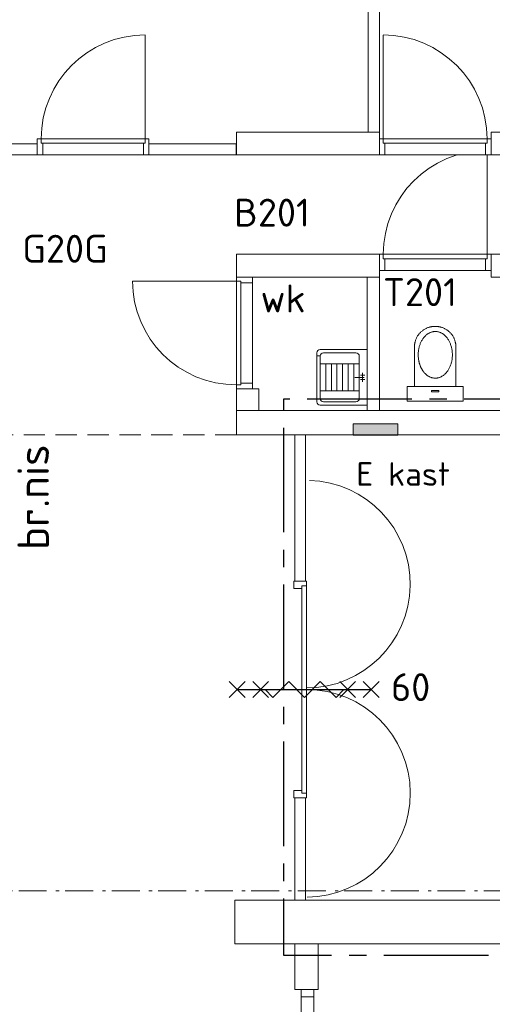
# Model space of a CAD drawing. Header units: millimetres. Extents: x -137512 to 20061, y -42753 to 41926.
# Tile 25 of 29: x -35956 to -31722, y -4033 to 4789. Entities that reach past the tile are written whole.
import ezdxf

# ---------------------------------------------------------------- set-up
doc = ezdxf.new("R2010")
doc.units = ezdxf.units.MM
doc.header["$LTSCALE"] = 100
doc.header["$PDMODE"] = 1
doc.header["$PDSIZE"] = -2
for name, pattern in [('B0202', [28.125, 18.75, -3.125, 3.125, -3.125]), ('HIDDEN', [9.525, 6.35, -3.175]), ('STYLE_06', [0.416656, 0.25, -0.083313, 0.027771, -0.055573])]:
    doc.linetypes.add(name, pattern=pattern)
for name, color, linetype in [('AL65_BEVEILIGING', 1, 'Continuous'), ('br.compartimentering', 4, 'B0202'), ('TXT25', 2, 'Continuous')]:
    doc.layers.add(name, color=color, linetype=linetype)
doc.layers.add('Dimension', color=7, linetype='Continuous', lineweight=5)
doc.layers.add('None', color=7, linetype='Continuous', lineweight=5)
doc.styles.add('03_100', font='isocpeur.ttf')
doc.styles.add('Tekton Plus Regular', font='isocpeur.ttf')
doc.dimstyles.new('bob', dxfattribs={"dimtxt": 211.459961, "dimasz": 50.074463, "dimexe": 199.999999, "dimexo": 500.000001, "dimgap": 0.5, "dimtad": 1, "dimdec": 0, "dimzin": 15, "dimtxsty": 'Tekton Plus Regular', "dimblk": 'DOT', "dimcen": 0, "dimdle": 2, "dimse1": 1, "dimse2": 1, "dimadec": 0, "dimazin": 0, "dimtfac": 0.8, "dimtdec": 0, "dimtix": 1, "dimtmove": 0, "dimatfit": 0, "dimldrblk": 'DOT', "dimfxl": 1, "dimfrac": 2, "dimtolj": 1, "dimtzin": 15, "dimarcsym": 0})

# ---------------------------------------------------------------- blocks, each defined once
blk = doc.blocks.new('Group-29')
at = {"color": 8, "linetype": 'Continuous', "lineweight": 5}
blk.add_wipeout([(46611.6, -5550), (46725.6, -5550), (46725.6, -12259), (46611.6, -12259)], dxfattribs=at).dxf.layer = 'None'
at = {"layer": 'None', "color": 8, "linetype": 'Continuous', "lineweight": 5}
blk.add_lwpolyline([(46611.6, -5550), (46725.6, -5550), (46725.6, -12259), (46611.6, -12259)], close=True, dxfattribs=at)
at = {"color": 8, "linetype": 'Continuous', "lineweight": 5}
for points in [[(46611.6, -5550), (46725.6, -5550), (46725.6, -5616.2), (46611.6, -5616.2)], [(46611.6, -7883.3), (46725.6, -7883.3), (46725.6, -7949.5), (46611.6, -7949.5)], [(46611.6, -10216.6), (46725.6, -10216.6), (46725.6, -10282.8), (46611.6, -10282.8)], [(46611.6, -11204.7), (46725.6, -11204.7), (46725.6, -11270.9), (46611.6, -11270.9)], [(46611.6, -12192.8), (46725.6, -12192.8), (46725.6, -12259), (46611.6, -12259)]]:
    blk.add_wipeout(points, dxfattribs=at).dxf.layer = 'None'
at = {"layer": 'None', "color": 8, "linetype": 'Continuous', "lineweight": 5}
for points in [[(46611.6, -5550), (46725.6, -5550), (46725.6, -5616.2), (46611.6, -5616.2)], [(46611.6, -7883.3), (46725.6, -7883.3), (46725.6, -7949.5), (46611.6, -7949.5)], [(46611.6, -10216.6), (46725.6, -10216.6), (46725.6, -10282.8), (46611.6, -10282.8)], [(46611.6, -11204.7), (46725.6, -11204.7), (46725.6, -11270.9), (46611.6, -11270.9)], [(46611.6, -12192.8), (46725.6, -12192.8), (46725.6, -12259), (46611.6, -12259)]]:
    blk.add_lwpolyline(points, close=True, dxfattribs=at)
blk = doc.blocks.new('Group-42')
at = {"color": 8, "linetype": 'Continuous', "lineweight": 5}
for points in [[(0, 250), (130, 250), (130, -250), (0, -250)], [(488.4, 0), (488.4, -185), (500.5, -184.6), (512.3, -183.4), (524, -181.5), (535.5, -178.8), (546.7, -175.3), (557.8, -171), (568.6, -166), (579.2, -160.2), (589.5, -153.7), (599.2, -146.7), (608.4, -139.1), (616.9, -130.9), (625, -122.1), (632.4, -112.8), (639.3, -102.9), (645.7, -92.5), (651.4, -81.7), (656.3, -70.6), (660.5, -59.4), (663.9, -47.9), (666.6, -36.3), (668.5, -24.4), (669.6, -12.3), (670, 0)]]:
    blk.add_wipeout(points, dxfattribs=at).dxf.layer = 'None'
at = {"layer": 'None', "color": 8, "linetype": 'Continuous', "lineweight": 5}
blk.add_lwpolyline([(0, 250), (130, 250), (130, -250), (0, -250)], close=True, dxfattribs=at)
blk.add_open_spline([(488.4, -185), (537.1, -185), (621.4, -135.4), (670, -49.6), (670, 0)], degree=2, dxfattribs=at)
at = {"color": 8, "linetype": 'Continuous', "lineweight": 5}
blk.add_wipeout([(488.4, 0), (670, 0), (669.6, 12.3), (668.5, 24.4), (666.6, 36.3), (663.9, 47.9), (660.5, 59.4), (656.3, 70.6), (651.4, 81.7), (645.7, 92.5), (639.3, 102.9), (632.4, 112.8), (625, 122.1), (616.9, 130.9), (608.4, 139.1), (599.2, 146.7), (589.5, 153.7), (579.2, 160.2), (568.6, 166), (557.8, 171), (546.7, 175.3), (535.5, 178.8), (524, 181.5), (512.3, 183.4), (500.5, 184.6), (488.4, 185)], dxfattribs=at).dxf.layer = 'None'
at = {"layer": 'None', "color": 8, "linetype": 'Continuous', "lineweight": 5}
blk.add_open_spline([(670, 0), (670, 49.6), (621.4, 135.4), (537.1, 185), (488.4, 185)], degree=2, dxfattribs=at)
at = {"color": 8, "linetype": 'Continuous', "lineweight": 5}
blk.add_wipeout([(488.4, -185), (130, -185), (130, 185), (488.4, 185)], dxfattribs=at).dxf.layer = 'None'
at = {"layer": 'None', "color": 8, "linetype": 'Continuous', "lineweight": 5}
blk.add_lwpolyline([(488.4, -185), (130, -185), (130, 185), (488.4, 185)], dxfattribs=at)
at = {"color": 8, "linetype": 'Continuous', "lineweight": 5}
for points in [[(415, -154), (267.2, -109.2), (206, -1), (267.2, 107.2), (415, 152), (562.8, 107.2), (624, -1), (562.8, -109.2)], [(94, -34), (82, -34), (82, 34), (94, 34)]]:
    blk.add_wipeout(points, dxfattribs=at).dxf.layer = 'None'
at = {"layer": 'None', "color": 8, "linetype": 'Continuous', "lineweight": 5}
blk.add_lwpolyline([(94, -34), (82, -34), (82, 34), (94, 34)], close=True, dxfattribs=at)
blk.add_open_spline([(310.5, 131.5), (359, 152), (471, 152), (568, 111), (624, 40), (624, -42), (568, -113), (471, -154), (359, -154), (262, -113), (206, -42), (206, 40), (262, 111), (310.5, 131.5)], degree=2, dxfattribs=at)
blk = doc.blocks.new('Toilet')
at = {"layer": 'None', "color": 7}
blk.add_blockref('Group-42', (0, 0), dxfattribs=at)
blk = doc.blocks.new('53.1 kraan')
at = {"layer": 'None', "color": 140, "linetype": 'Continuous', "lineweight": 15}
for p, q in [((-40, 0), (0, 0)), ((-20, -20), (-20, 20)), ((0, 15), (0, -70)), ((0, 0), (40, 0)), ((20, -20), (20, 20))]:
    blk.add_line(p, q, dxfattribs=at)
at = {"layer": 'None', "color": 140, "linetype": 'Continuous', "lineweight": 25}
blk.add_point((0, 0), dxfattribs=at)
blk = doc.blocks.new('53.34-01 stortgoot')
at = {"layer": 'None', "color": 8, "linetype": 'Continuous', "lineweight": 5}
for p, q in [((0, -420), (0, 0)), ((0, 0), (500, 0)), ((500, 0), (500, -420)), ((130, -70), (130, -420)), ((370, -70), (370, -420)), ((130, -120), (370, -120)), ((130, -170), (370, -170)), ((130, -220), (370, -220)), ((130, -270), (370, -270)), ((130, -320), (370, -320)), ((58, -420), (58, -450)), ((130, -370), (370, -370)), ((442, -420), (442, -450)), ((30, -450), (470, -450))]:
    blk.add_line(p, q, dxfattribs=at)
at = {"layer": 'None', "color": 8, "linetype": 'Continuous', "lineweight": 5, "flags": 128}
blk.add_lwpolyline([(30, -100, -0.414214), (60, -70), (440, -70, -0.414214), (470, -100), (470, -390, -0.414214), (440, -420), (60, -420, -0.414214), (30, -390)], format="xyb", close=True, dxfattribs=at)
at = {"layer": 'None', "color": 8, "linetype": 'Continuous', "lineweight": 5}
for centre, start, end in [((30, -420), 180, 270), ((470, -420), 270, 0)]:
    blk.add_arc(centre, 30, start, end, dxfattribs=at)
at = {"layer": 'None', "color": 8}
blk.add_blockref('53.1 kraan', (250, -40), dxfattribs=at)
blk = doc.blocks.new('Group-45')
at = {"layer": 'None', "color": 8, "linetype": 'Continuous', "lineweight": 5}
for q in [(43834.4, -1137.7), (43849, -975.5)]:
    blk.add_line((43922.8, -1049.3), q, dxfattribs=at)
at = {"layer": 'None', "color": 8, "insert": (44070.7, -1610.5), "char_height": 279.727, "attachment_point": 1, "rotation": 90, "line_spacing_factor": 0.976858, "style": 'Tekton Plus Regular'}
blk.add_mtext('{\\H1.008x;\\lbr.nis}', dxfattribs=at)
at = {"color": 8, "linetype": 'Continuous', "lineweight": 5}
blk.add_wipeout([(43298.6, -579.3), (43548.6, -579.3), (43548.6, -1519.3), (43298.6, -1519.3)], dxfattribs=at).dxf.layer = 'None'
at = {"layer": 'None', "color": 8, "linetype": 'Continuous', "lineweight": 5}
for p, q in [((43548.6, -1519.3), (43298.6, -579.3)), ((43298.6, -1519.3), (43548.6, -579.3))]:
    blk.add_line(p, q, dxfattribs=at)
blk.add_lwpolyline([(43298.6, -579.3), (43548.6, -579.3), (43548.6, -1519.3), (43298.6, -1519.3)], close=True, dxfattribs=at)
at = {"color": 8, "linetype": 'Continuous', "lineweight": 5}
blk.add_wipeout([(43722.6, -1031), (43684.6, -1159.4), (43566.9, -1223.3), (43438.5, -1185.3), (43374.6, -1067.6), (43412.6, -939.2), (43530.3, -875.3), (43658.7, -913.3)], dxfattribs=at).dxf.layer = 'None'
at = {"layer": 'None', "color": 8, "linetype": 'Continuous', "lineweight": 5}
blk.add_line((43548.6, -1049.3), (43922.8, -1049.3), dxfattribs=at)
blk.add_circle((43548.6, -1049.3), 175, dxfattribs=at)
blk = doc.blocks.new('Group-46')
at = {"layer": 'None', "linetype": 'Continuous', "lineweight": 0}
blk.add_hatch(color=7, dxfattribs=at).paths.add_polyline_path([(47076.5, -480.8), (47476.5, -480.8), (47476.5, -580.8), (47076.5, -580.8)])
at = {"layer": 'None', "color": 8, "linetype": 'Continuous', "lineweight": 5}
blk.add_lwpolyline([(47076.5, -480.8), (47476.5, -480.8), (47476.5, -580.8), (47076.5, -580.8)], close=True, dxfattribs=at)
at = {"color": 43, "linetype": 'Continuous', "lineweight": 9}
blk.add_wipeout([(47105.2, -1115), (47946.6, -1115), (47946.6, -772.1), (47105.2, -772.1)], dxfattribs=at).dxf.layer = 'None'
at = {"layer": 'None', "color": 43, "insert": (47105.2, -824.2), "char_height": 211.46, "attachment_point": 1, "line_spacing_factor": 0.976858, "style": 'Tekton Plus Regular'}
blk.add_mtext('E kast', dxfattribs=at)
blk = doc.blocks.new('*D111')
at = {"layer": 'Dimension', "linetype": 'Continuous', "lineweight": -2}
h = blk.add_hatch(color=0, dxfattribs=at)
edge = h.paths.add_edge_path()
edge.add_arc((-36497.7, 8838), 25, 0, 360, ccw=False)
h = blk.add_hatch(color=0, dxfattribs=at)
edge = h.paths.add_edge_path()
edge.add_arc((-26277.7, 8838), 25, 0, 360, ccw=False)
at = {"layer": 'Defpoints', "color": 0, "lineweight": 0}
for p in [(-36497.7, 8838), (-36497.7, 1484.4), (-26277.7, 1484.4)]:
    blk.add_point(p, dxfattribs=at)
at = {"layer": 'Dimension', "color": 0, "linetype": 'Continuous', "lineweight": -2}
for p, q in [((-36697.7, 8838), (-36497.7, 8838)), ((-36497.7, 8838), (-26277.7, 8838)), ((-26277.7, 8838), (-26077.7, 8838))]:
    blk.add_line(p, q, dxfattribs=at)
for centre in [(-36497.7, 8838), (-26277.7, 8838)]:
    blk.add_circle(centre, 25, dxfattribs=at)
at = {"layer": 'Dimension', "color": 0, "insert": (-31805.2, 9228.8), "char_height": 211.46, "attachment_point": 1, "line_spacing_factor": 0.976858, "style": 'Tekton Plus Regular'}
blk.add_mtext('10220', dxfattribs=at)
blk = doc.blocks.new('_DOT')
at = {"color": 0, "linetype": 'ByBlock', "lineweight": -2}
blk.add_line((-0.5, 0), (-1, 0), dxfattribs=at)
at = {"color": 0, "linetype": 'ByBlock', "lineweight": -2, "const_width": 0.5}
blk.add_lwpolyline([(-0.25, 0, 1), (0.25, 0, 1)], format="xyb", close=True, dxfattribs=at)
blk = doc.blocks.new('60min br.w.')
at = {"layer": 'AL65_BEVEILIGING'}
for p, q in [((-670.7, 70.7), (-529.3, -70.7)), ((-670.7, -70.7), (-529.3, 70.7)), ((-600, 0), (600, 0)), ((-460.7, 70.7), (-319.3, -70.7)), ((-460.7, -70.7), (-319.3, 70.7)), ((319.3, -70.7), (460.7, 70.7)), ((319.3, 70.7), (460.7, -70.7)), ((529.3, -70.7), (670.7, 70.7)), ((529.3, 70.7), (670.7, -70.7))]:
    blk.add_line(p, q, dxfattribs=at)
blk.add_lwpolyline([(-350.8, 0), (-280.1, -70.7), (-138.7, 70.7), (2.7, -70.7), (144.2, 70.7), (285.6, -70.7), (356.3, 0)], dxfattribs=at)
at = {"layer": 'AL65_BEVEILIGING', "style": '03_100'}
blk.add_text('60', height=250, dxfattribs=at).set_placement((777.2, -103.7))

msp = doc.modelspace()

# ---------------------------------------------------------------- linework, layer by layer
at = {"layer": 'None', "color": 8, "linetype": 'STYLE_06', "lineweight": 5, "ltscale": 10}
msp.add_line((-41797.7, -3015.6), (-21097.7, -3015.6), dxfattribs=at)
at = {"layer": 'None', "color": 140, "linetype": 'Continuous', "lineweight": 15}
for points in [[(-32833.9, 6814.3), (-32733.9, 6814.3), (-32733.9, 3782.4), (-32833.9, 3782.4)], [(-36498.3, 3677.4), (-34015.6, 3677.4), (-34015.6, 3577.4), (-36498.3, 3577.4)], [(-34015, 2687.4), (-34015, 2482.4), (-32733.9, 2482.4), (-32733.9, 2687.4)], [(-31600, 2687.4), (-31600, 2482.4), (-31733.9, 2482.4), (-31733.9, 2687.4)], [(-32843.9, 2482.4), (-32733.9, 2482.4), (-32733.9, 1182.4), (-32843.9, 1182.4)], [(-34015, 1482.4), (-33815, 1482.4), (-33815, 1289), (-34015, 1289)], [(-33396, -240.5), (-33396, -239.5), (-33396, -36.1), (-33396, 772.1), (-33396, 1069), (-33492.6, 1069), (-33492.6, -36.1), (-33492.6, -239.5), (-33492.6, -240.5)], [(-33396, -2184.5), (-33396, -2185.2), (-33396, -2327.7), (-33396, -2893.7), (-33396, -3101.7), (-33492.6, -3101.7), (-33492.6, -2327.7), (-33492.6, -2185.2), (-33492.6, -2184.5)]]:
    msp.add_lwpolyline(points, close=True, dxfattribs=at)

# ---------------------------------------------------------------- block references
at = {"layer": 'None', "color": 8}
for name, p, rotation in [('Toilet', (-32233.9, 1371.5), 90), ('53.34-01 stortgoot', (-32843.9, 1834.5), -90)]:
    msp.add_blockref(name, p, dxfattribs=dict(at, rotation=rotation))
at = {"layer": 'None', "color": 7}
for name in ['Group-45', 'Group-29']:
    msp.add_blockref(name, (-80046.3, 1648.3), dxfattribs=at)

# ---------------------------------------------------------------- texts
at = {"layer": 'TXT25', "insert": (-33798.8, 2416.6), "char_height": 250, "attachment_point": 1, "line_spacing_factor": 0.976858, "style": '03_100'}
msp.add_mtext('wk', dxfattribs=at)

# ---------------------------------------------------------------- wipeouts: each hides what was drawn before it
at = {"color": 43, "linetype": 'Continuous', "lineweight": 9}
msp.add_wipeout([(-33790.6, 1693.9), (-33511.2, 1693.9), (-33511.2, 2036.8), (-33790.6, 2036.8)], dxfattribs=at).dxf.layer = 'None'
at = {"color": 140, "linetype": 'Continuous', "lineweight": 15}
msp.add_wipeout([(-33609.3, -429.8), (-33609.3, 924.9), (-33990.3, 924.9), (-33990.3, -429.8)], dxfattribs=at).dxf.layer = 'None'

# ---------------------------------------------------------------- next in the draw order: dimensions: what is measured, and where the dimension line sits
at = {"layer": 'Dimension', "color": 8, "linetype": 'Continuous', "lineweight": 5}
dim = msp.add_linear_dim(base=(-36497.7, 8838), p1=(-26277.7, 1484.4), p2=(-36497.7, 1484.4), dimstyle='bob', override={"dimgap": 100, "dimpost": '<>', "dimtxsty": 'Tekton Plus Regular', "dimtmove": 2}, dxfattribs=at)
dim.commit()
dim.dimension.update_dxf_attribs({"geometry": '*D111', "text_midpoint": (-31387.7, 8838)})

# ---------------------------------------------------------------- next in the draw order: wipeouts: each hides what was drawn before it
at = {"color": 8, "linetype": 'Continuous', "lineweight": 5}
for points in [[(-28626.3, 1179), (-28626.3, 1289), (-28764.8, 1289), (-29131.9, 1289), (-34015, 1289), (-34015, 1069), (-28764.8, 1069), (-28626.3, 1069), (-28487.7, 1069), (-28487.7, 1179)], [(-34028.3, -3101.7), (-26677.7, -3101.7), (-26677.7, -3491.7), (-34028.3, -3491.7)]]:
    msp.add_wipeout(points, dxfattribs=at).dxf.layer = 'None'
at = {"color": 255, "linetype": 'Continuous', "lineweight": 5}
msp.add_wipeout([(-33562.3, -240.5), (-33362.3, -240.5), (-33362.3, -2184.5), (-33562.3, -2184.5)], dxfattribs=at).dxf.layer = 'None'

# ---------------------------------------------------------------- next in the draw order: linework, layer by layer
at = {"layer": 'None', "color": 8, "linetype": 'HIDDEN', "lineweight": 5, "ltscale": 0.3}
msp.add_line((-34015, 1069), (-36497.7, 1069), dxfattribs=at)
at = {"layer": 'None', "color": 8, "linetype": 'Continuous', "lineweight": 5}
for points in [[(-28626.3, 1179), (-28626.3, 1289), (-28764.8, 1289), (-29131.9, 1289), (-34015, 1289), (-34015, 1069), (-28764.8, 1069), (-28626.3, 1069), (-28487.7, 1069), (-28487.7, 1179)], [(-34028.3, -3101.7), (-26677.7, -3101.7), (-26677.7, -3491.7), (-34028.3, -3491.7)]]:
    msp.add_lwpolyline(points, close=True, dxfattribs=at)

# ---------------------------------------------------------------- next in the draw order: wipeouts: each hides what was drawn before it
at = {"color": 140, "linetype": 'Continuous', "lineweight": 15}
for points in [[(-34798.3, 3577.4), (-35798.3, 3577.4), (-35798.3, 3722.4), (-34798.3, 3722.4)], [(-33870, 2482.4), (-33870, 1482.4), (-34015, 1482.4), (-34015, 2482.4)], [(-33387.3, -307.5), (-33387.3, -240.5), (-33501.3, -240.5), (-33501.3, -307.5)], [(-33501.3, -2117.5), (-33387.3, -2117.5), (-33387.3, -2184.5), (-33501.3, -2184.5)]]:
    msp.add_wipeout(points, dxfattribs=at).dxf.layer = 'None'
at = {"color": 8, "linetype": 'Continuous', "lineweight": 5}
for points in [[(-33166.3, 3577.4), (-33310.4, 3577.4), (-34015, 3577.4), (-34015, 3782.4), (-33022.2, 3782.4), (-32961.3, 3782.4), (-32945.3, 3782.4), (-32733.9, 3782.4), (-32733.9, 3592.8), (-32733.9, 3577.4), (-32945.3, 3577.4), (-32961.3, 3577.4), (-33022.2, 3577.4)], [(-30550.4, 3577.4), (-30751.4, 3577.4), (-31733.9, 3577.4), (-31733.9, 3782.4), (-30349.4, 3782.4), (-30264.6, 3782.4), (-30242.3, 3782.4), (-29947.5, 3782.4), (-29947.5, 3592.8), (-29947.5, 3577.4), (-30242.3, 3577.4), (-30264.6, 3577.4), (-30349.4, 3577.4)]]:
    msp.add_wipeout(points, dxfattribs=at).dxf.layer = 'None'
at = {"color": 92, "linetype": 'Continuous', "lineweight": 25}
for points in [[(-34035.8, 2778.7), (-33116.7, 2778.7), (-33116.7, 3258.2), (-34035.8, 3258.2)], [(-35933.6, 2456.8), (-34787.5, 2456.8), (-34787.5, 2934.7), (-35933.6, 2934.7)], [(-32701.7, 2066.3), (-31844.8, 2066.3), (-31844.8, 2545.8), (-32701.7, 2545.8)]]:
    msp.add_wipeout(points, dxfattribs=at).dxf.layer = 'None'

# ---------------------------------------------------------------- next in the draw order: linework, layer by layer
at = {"layer": 'None', "color": 140, "linetype": 'Continuous', "lineweight": 15}
for points in [[(-34798.3, 3577.4), (-35798.3, 3577.4), (-35798.3, 3722.4), (-34798.3, 3722.4)], [(-33870, 2482.4), (-33870, 1482.4), (-34015, 1482.4), (-34015, 2482.4)], [(-33387.3, -307.5), (-33387.3, -240.5), (-33501.3, -240.5), (-33501.3, -307.5)], [(-33501.3, -2117.5), (-33387.3, -2117.5), (-33387.3, -2184.5), (-33501.3, -2184.5)]]:
    msp.add_lwpolyline(points, close=True, dxfattribs=at)
at = {"layer": 'None', "color": 8, "linetype": 'Continuous', "lineweight": 5}
for points in [[(-33166.3, 3577.4), (-33310.4, 3577.4), (-34015, 3577.4), (-34015, 3782.4), (-33022.2, 3782.4), (-32961.3, 3782.4), (-32945.3, 3782.4), (-32733.9, 3782.4), (-32733.9, 3592.8), (-32733.9, 3577.4), (-32945.3, 3577.4), (-32961.3, 3577.4), (-33022.2, 3577.4)], [(-30550.4, 3577.4), (-30751.4, 3577.4), (-31733.9, 3577.4), (-31733.9, 3782.4), (-30349.4, 3782.4), (-30264.6, 3782.4), (-30242.3, 3782.4), (-29947.5, 3782.4), (-29947.5, 3592.8), (-29947.5, 3577.4), (-30242.3, 3577.4), (-30264.6, 3577.4), (-30349.4, 3577.4)]]:
    msp.add_lwpolyline(points, close=True, dxfattribs=at)

# ---------------------------------------------------------------- next in the draw order: block references
at = {"layer": 'None', "color": 7}
msp.add_blockref('Group-46', (-80046.3, 1648.3), dxfattribs=at)

# ---------------------------------------------------------------- next in the draw order: texts
at = {"layer": 'TXT25', "char_height": 250, "attachment_point": 1, "line_spacing_factor": 0.976858, "style": '03_100'}
for s, insert in [('B201', (-34035.8, 3185.4)), ('G20G', (-35933.6, 2862.1)), ('T201', (-32701.7, 2473))]:
    msp.add_mtext(s, dxfattribs=dict(at, insert=insert))

# ---------------------------------------------------------------- next in the draw order: wipeouts: each hides what was drawn before it
at = {"color": 140, "linetype": 'Continuous', "lineweight": 15}
msp.add_wipeout([(-31733.9, 2542.4), (-32733.9, 2542.4), (-32733.9, 2687.4), (-31733.9, 2687.4)], dxfattribs=at).dxf.layer = 'None'
at = {"color": 8, "linetype": 'Continuous', "lineweight": 5}
msp.add_wipeout([(-33491.7, -3491.7), (-33281.7, -3491.7), (-33281.7, -3901.7), (-33491.7, -3901.7)], dxfattribs=at).dxf.layer = 'None'

# ---------------------------------------------------------------- next in the draw order: linework, layer by layer
at = {"layer": 'None', "color": 140, "linetype": 'Continuous', "lineweight": 15}
msp.add_lwpolyline([(-31733.9, 2542.4), (-32733.9, 2542.4), (-32733.9, 2687.4), (-31733.9, 2687.4)], close=True, dxfattribs=at)
at = {"layer": 'None', "color": 8, "linetype": 'Continuous', "lineweight": 5}
msp.add_lwpolyline([(-33491.7, -3491.7), (-33281.7, -3491.7), (-33281.7, -3901.7), (-33491.7, -3901.7)], close=True, dxfattribs=at)

# ---------------------------------------------------------------- next in the draw order: wipeouts: each hides what was drawn before it
at = {"color": 140, "linetype": 'Continuous', "lineweight": 15}
for points in [[(-35748.3, 3577.4), (-35798.3, 3577.4), (-35798.3, 3722.4), (-35748.3, 3722.4)], [(-34798.3, 3577.4), (-34848.3, 3577.4), (-34848.3, 3722.4), (-34798.3, 3722.4)], [(-33870, 2482.4), (-33870, 2432.4), (-34015, 2432.4), (-34015, 2482.4)], [(-33870, 1532.4), (-33870, 1482.4), (-34015, 1482.4), (-34015, 1532.4)], [(-33427.3, -1212.5), (-33387.3, -1212.5), (-33387.3, -2142.5), (-33427.3, -2142.5)]]:
    msp.add_wipeout(points, dxfattribs=at).dxf.layer = 'None'

# ---------------------------------------------------------------- next in the draw order: linework, layer by layer
at = {"layer": 'None', "color": 140, "linetype": 'Continuous', "lineweight": 15}
for points in [[(-35748.3, 3577.4), (-35798.3, 3577.4), (-35798.3, 3722.4), (-35748.3, 3722.4)], [(-34798.3, 3577.4), (-34848.3, 3577.4), (-34848.3, 3722.4), (-34798.3, 3722.4)], [(-33870, 2482.4), (-33870, 2432.4), (-34015, 2432.4), (-34015, 2482.4)], [(-33870, 1532.4), (-33870, 1482.4), (-34015, 1482.4), (-34015, 1532.4)], [(-33427.3, -1212.5), (-33387.3, -1212.5), (-33387.3, -2142.5), (-33427.3, -2142.5)]]:
    msp.add_lwpolyline(points, close=True, dxfattribs=at)

# ---------------------------------------------------------------- next in the draw order: wipeouts: each hides what was drawn before it
at = {"color": 140, "linetype": 'Continuous', "lineweight": 15}
for points in [[(-32683.9, 2542.4), (-32733.9, 2542.4), (-32733.9, 2687.4), (-32683.9, 2687.4)], [(-31733.9, 2542.4), (-31783.9, 2542.4), (-31783.9, 2687.4), (-31733.9, 2687.4)]]:
    msp.add_wipeout(points, dxfattribs=at).dxf.layer = 'None'

# ---------------------------------------------------------------- next in the draw order: linework, layer by layer
at = {"layer": 'None', "color": 140, "linetype": 'Continuous', "lineweight": 15}
for points in [[(-32683.9, 2542.4), (-32733.9, 2542.4), (-32733.9, 2687.4), (-32683.9, 2687.4)], [(-31733.9, 2542.4), (-31783.9, 2542.4), (-31783.9, 2687.4), (-31733.9, 2687.4)]]:
    msp.add_lwpolyline(points, close=True, dxfattribs=at)

# ---------------------------------------------------------------- next in the draw order: wipeouts: each hides what was drawn before it
at = {"color": 140, "linetype": 'Continuous', "lineweight": 15}
for points in [[(-34833.3, 3682.4), (-35763.3, 3682.4), (-35763.3, 3722.4), (-34833.3, 3722.4)], [(-33975, 2447.4), (-33975, 1517.4), (-34015, 1517.4), (-34015, 2447.4)], [(-33387.3, -1212.5), (-33387.3, -282.5), (-33427.3, -282.5), (-33427.3, -1212.5)]]:
    msp.add_wipeout(points, dxfattribs=at).dxf.layer = 'None'

# ---------------------------------------------------------------- next in the draw order: linework, layer by layer
at = {"layer": 'br.compartimentering', "color": 4, "linetype": 'B0202', "ltscale": 0.5, "flags": 128}
msp.add_lwpolyline([(-28308.4, 1648.1), (-28659.8, 1389), (-33592.6, 1389), (-33592.6, -3591.7), (-26690.1, -3591.7), (-25750.3, -3817.4)], dxfattribs=at)
at = {"layer": 'None', "color": 8, "linetype": 'Continuous', "lineweight": 5}
for p, q in [((-34833.3, 3722.4), (-34833.3, 4652)), ((-34015, 2447.4), (-34944.6, 2447.4))]:
    msp.add_line(p, q, dxfattribs=at)
at = {"layer": 'None', "color": 140, "linetype": 'Continuous', "lineweight": 15}
for points in [[(-34833.3, 3682.4), (-35763.3, 3682.4), (-35763.3, 3722.4), (-34833.3, 3722.4)], [(-33975, 2447.4), (-33975, 1517.4), (-34015, 1517.4), (-34015, 2447.4)], [(-33387.3, -1212.5), (-33387.3, -282.5), (-33427.3, -282.5), (-33427.3, -1212.5)]]:
    msp.add_lwpolyline(points, close=True, dxfattribs=at)
at = {"layer": 'None', "color": 8, "linetype": 'Continuous', "lineweight": 5}
for centre, start, end in [((-34833.3, 3722.4), 90, 180), ((-34015, 2447.4), 180, 270)]:
    msp.add_arc(centre, 930, start, end, dxfattribs=at)
at = {"layer": 'None', "color": 140, "linetype": 'Continuous', "lineweight": 15}
for centre, start, end in [((-33387.3, -268.3), 270, 88.31546), ((-33387.3, -2142.5), 270.41091, 90)]:
    msp.add_arc(centre, 930, start, end, dxfattribs=at)

# ---------------------------------------------------------------- next in the draw order: block references
at = {"layer": 'AL65_BEVEILIGING'}
msp.add_blockref('60min br.w.', (-33407.3, -1212.5), dxfattribs=at)

# ---------------------------------------------------------------- next in the draw order: wipeouts: each hides what was drawn before it
at = {"color": 140, "linetype": 'Continuous', "lineweight": 15}
msp.add_wipeout([(-31768.9, 2647.4), (-32698.9, 2647.4), (-32698.9, 2687.4), (-31768.9, 2687.4)], dxfattribs=at).dxf.layer = 'None'

# ---------------------------------------------------------------- next in the draw order: linework, layer by layer
at = {"layer": 'None', "color": 8, "linetype": 'Continuous', "lineweight": 5}
msp.add_line((-31768.9, 2687.4), (-31768.9, 3617), dxfattribs=at)
at = {"layer": 'None', "color": 140, "linetype": 'Continuous', "lineweight": 15}
msp.add_lwpolyline([(-31768.9, 2647.4), (-32698.9, 2647.4), (-32698.9, 2687.4), (-31768.9, 2687.4)], close=True, dxfattribs=at)
at = {"layer": 'None', "color": 8, "linetype": 'Continuous', "lineweight": 5}
msp.add_arc((-31768.9, 2687.4), 930, 90, 180, dxfattribs=at)

# ---------------------------------------------------------------- next in the draw order: wipeouts: each hides what was drawn before it
at = {"color": 140, "linetype": 'Continuous', "lineweight": 15}
msp.add_wipeout([(-32733.9, 3577.4), (-31733.9, 3577.4), (-31733.9, 3722.4), (-32733.9, 3722.4)], dxfattribs=at).dxf.layer = 'None'

# ---------------------------------------------------------------- next in the draw order: linework, layer by layer
at = {"layer": 'None', "color": 140, "linetype": 'Continuous', "lineweight": 15}
msp.add_lwpolyline([(-32733.9, 3577.4), (-31733.9, 3577.4), (-31733.9, 3722.4), (-32733.9, 3722.4)], close=True, dxfattribs=at)

# ---------------------------------------------------------------- next in the draw order: wipeouts: each hides what was drawn before it
at = {"color": 140, "linetype": 'Continuous', "lineweight": 15}
for points in [[(-32733.9, 3577.4), (-32683.9, 3577.4), (-32683.9, 3722.4), (-32733.9, 3722.4)], [(-31783.9, 3577.4), (-31733.9, 3577.4), (-31733.9, 3722.4), (-31783.9, 3722.4)]]:
    msp.add_wipeout(points, dxfattribs=at).dxf.layer = 'None'

# ---------------------------------------------------------------- next in the draw order: linework, layer by layer
at = {"layer": 'None', "color": 140, "linetype": 'Continuous', "lineweight": 15}
for points in [[(-32733.9, 3577.4), (-32683.9, 3577.4), (-32683.9, 3722.4), (-32733.9, 3722.4)], [(-31783.9, 3577.4), (-31733.9, 3577.4), (-31733.9, 3722.4), (-31783.9, 3722.4)]]:
    msp.add_lwpolyline(points, close=True, dxfattribs=at)

# ---------------------------------------------------------------- next in the draw order: wipeouts: each hides what was drawn before it
at = {"color": 140, "linetype": 'Continuous', "lineweight": 15}
msp.add_wipeout([(-32698.9, 3682.4), (-31768.9, 3682.4), (-31768.9, 3722.4), (-32698.9, 3722.4)], dxfattribs=at).dxf.layer = 'None'

# ---------------------------------------------------------------- next in the draw order: linework, layer by layer
at = {"layer": 'None', "color": 8, "linetype": 'Continuous', "lineweight": 5}
msp.add_line((-32698.9, 3722.4), (-32698.9, 4652), dxfattribs=at)
at = {"layer": 'None', "color": 140, "linetype": 'Continuous', "lineweight": 15}
msp.add_lwpolyline([(-32698.9, 3682.4), (-31768.9, 3682.4), (-31768.9, 3722.4), (-32698.9, 3722.4)], close=True, dxfattribs=at)
at = {"layer": 'None', "color": 8, "linetype": 'Continuous', "lineweight": 5}
msp.add_arc((-32698.9, 3722.4), 930, 0, 90, dxfattribs=at)

doc.saveas('drawing.dxf')
